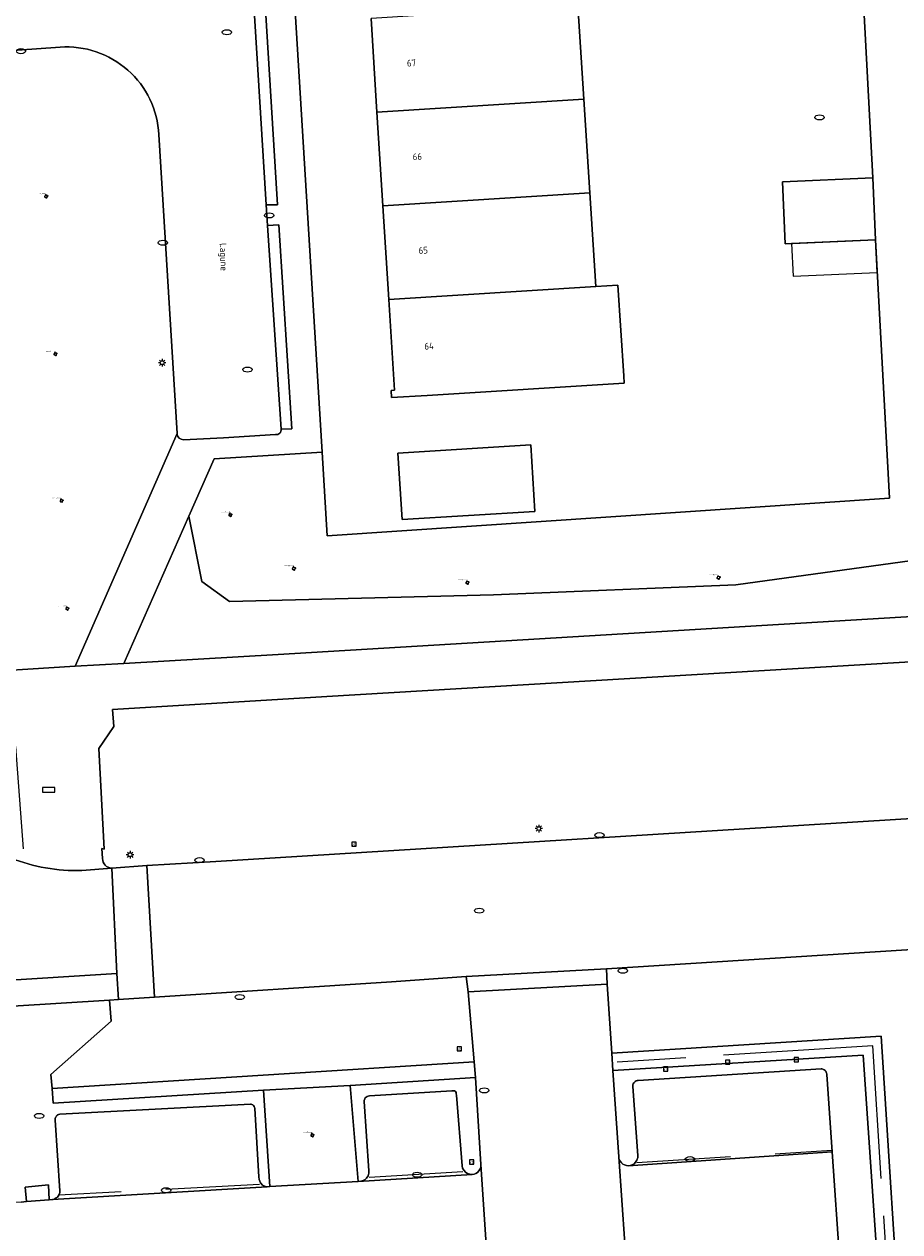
# Model space of a CAD drawing. Header units: metres. Extents: x 162098 to 162858, y 502351 to 503184.
# Tile 66 of 94: x 162158 to 162205, y 502900 to 502965. Entities that reach past the tile are written whole.
import ezdxf
from ezdxf.enums import TextEntityAlignment as Align

# ---------------------------------------------------------------- set-up
doc = ezdxf.new("R2010")
doc.units = ezdxf.units.M
doc.linetypes.add('IE-TERREINAFSCHEIDING-SO', pattern=[10, 8, -2])
doc.linetypes.add('RI-HWA-SO', pattern=[7.4, 5, -2.4])
for name, color, linetype, lineweight, true_color in [('B-PV-GR-BEPLANTING_CULTUUR_HEESTERS-GV', 7, 'Continuous', 13, 0x99cc00), ('B-PV-GR-BEPLANTING_CULTUUR_ROOS-GV', 7, 'Continuous', 18, 0x99cc00), ('B-PV-GR-BOOM-S', 7, 'Continuous', 13, 0x4c9900), ('B-PV-GR-STRUIK-GV', 7, 'Continuous', 13, 0x99cc00), ('B-PV-IE-TERREINAFSCHEIDING-G', 6, 'IE-TERREINAFSCHEIDING-SO', 18, 0xff00ff), ('B-PV-RI-HWA_GOOT_MOLGOOT-G', 150, 'RI-HWA-SO', 18, 0x007fff)]:
    doc.layers.add(name, color=color, linetype=linetype, lineweight=lineweight, true_color=true_color)
for name, color, linetype, lineweight in [('B-PV-IE-MEUBILAIR-S', 252, 'Continuous', 13), ('B-PV-OG-BEBOUWING-GV', 7, 'Continuous', 18), ('B-PV-OG-BEBOUWING-T18', 7, 'Continuous', 18), ('B-PV-OG-BEBOUWING_LUIFEL-GV', 7, 'Continuous', 18), ('B-PV-OG-TERREIN_BEGROEID-GV', 7, 'Continuous', 13), ('B-PV-OG-TERREIN_ERF-GV', 252, 'Continuous', 13), ('B-PV-OG-TOPOGRAFIE-T18', 7, 'Continuous', 18), ('B-PV-VH-GESLOTENVERHARDING_ASFALT-GV', 252, 'Continuous', 13), ('B-PV-VH-OPENVERHARDING_BETONELEMENT-GV', 252, 'Continuous', 13), ('B-PV-VH-OPENVERHARDING_BETONSTRAATSTEEN-GV', 252, 'Continuous', 13), ('B-PV-VH-OPENVERHARDING_TEGEL-GV', 252, 'Continuous', 13)]:
    doc.layers.add(name, color=color, linetype=linetype, lineweight=lineweight)
doc.styles.add('NLCS-ISO', font='NLCS-ISO.ttf')
doc.styles.add('NLCS-ISO-M200-T18', font='NLCS-ISO.ttf', dxfattribs={"height": 1.8})

# ---------------------------------------------------------------- blocks, each defined once
blk = doc.blocks.new('SIE-MEUBILAIR_BORD_VERKEER-SO')
blk.add_lwpolyline([(-0.5625, -0.5625), (0.5625, -0.5625), (0.5625, 0.5625), (-0.5625, 0.5625)], close=True)
at = {"style": 'NLCS-ISO'}
blk.add_text('vb', height=0.75, dxfattribs=at).set_placement((0, 0), align=Align.MIDDLE_CENTER)
blk = doc.blocks.new('SIE-MEUBILAIR_BORD_STRAATNAAM-SO')
blk.add_lwpolyline([(-1.625, -0.625), (1.625, -0.625), (1.625, 0.625), (-1.625, 0.625)], close=True)
blk = doc.blocks.new('SIE-MEUBILAIR_PAAL_LICHTMAST-SO')
for points in [[(-0.62, 0), (-1, 0)], [(-0.71, 0.71), (-0.44, 0.44)], [(0, 1), (0, 0.62)], [(0.44, 0.44), (0.71, 0.71)], [(1, 0), (0.62, 0)], [(-0.71, -0.71), (-0.44, -0.44)], [(0, -0.62), (0, -1)], [(0.44, -0.44), (0.71, -0.71)]]:
    blk.add_lwpolyline(points)
blk.add_circle((0, 0), 0.5)
blk = doc.blocks.new('SIE-MEUBILAIR_PUT_RIOOLPUT-SO')
blk.add_ellipse((0, 0), major_axis=(1.25, 0), ratio=0.54)
blk = doc.blocks.new('SIE-MEUBILAIR_PUT_KOLK-SO')
blk.add_ellipse((0, 0), major_axis=(1.25, 0), ratio=0.54)
blk = doc.blocks.new('SGR-BOOM_GBKN-SO')
for centre, start, end in [((-0.25, -0.1), 67.1244, 157.1244), ((-0.1, 0.25), 157.1244, 247.1244), ((-0.1, 0.25), 337.1244, 157.1244), ((0.25, 0.1), 247.1244, 337.1244), ((-0.25, -0.1), 157.1244, 337.1244), ((0.1, -0.25), 157.1244, 337.1244), ((0.1, -0.25), 337.1244, 67.1244)]:
    blk.add_arc(centre, 0.188, start, end)
at = {"extrusion": (0, 0, -1)}
blk.add_arc((-0.25, 0.1), 0.188, 22.8756, 202.8756, dxfattribs=at)
at = {"style": 'NLCS-ISO'}
blk.add_attdef('SOORT', text='', height=0.35, dxfattribs=at).set_placement((0, 0.75), align=Align.MIDDLE_RIGHT)

msp = doc.modelspace()

# ---------------------------------------------------------------- linework, layer by layer
at = {"layer": 'B-PV-GR-BEPLANTING_CULTUUR_HEESTERS-GV'}
msp.add_lwpolyline([(162202.266, 502981.845), (162203.607, 502956.714), (162203.755, 502953.411), (162204.498, 502939.603), (162174.473, 502937.607), (162174.2, 502942.07), (162168.432, 502941.717), (162167.076, 502938.64), (162167.778, 502935.158), (162169.243, 502934.094), (162183.344, 502934.455), (162196.288, 502934.984), (162206.225, 502936.346)], dxfattribs=at)
at = {"layer": 'B-PV-GR-BEPLANTING_CULTUUR_ROOS-GV'}
for points in [[(162205.168, 502893.334), (162204.05, 502910.881), (162189.662, 502909.965), (162189.725, 502909.037), (162203.09, 502909.868), (162204.223, 502893.274)], [(162159.771, 502908.079), (162159.83, 502907.301), (162171.062, 502907.989), (162175.699, 502908.245), (162182.387, 502908.674), (162182.316, 502909.515)]]:
    msp.add_lwpolyline(points, close=True, dxfattribs=at)
at = {"layer": 'B-PV-GR-STRUIK-GV'}
msp.add_lwpolyline([(162171.062, 502907.989), (162171.412, 502902.852), (162176.118, 502903.118), (162175.699, 502908.245)], close=True, dxfattribs=at)
at = {"layer": 'B-PV-IE-TERREINAFSCHEIDING-G'}
msp.add_lwpolyline([(162204.695, 502893.304), (162203.609, 502910.366), (162189.961, 502909.497)], dxfattribs=at)
at = {"layer": 'B-PV-OG-BEBOUWING-GV'}
for points in [[(162188.179, 502960.912), (162187.861, 502965.913), (162176.814, 502965.223), (162177.126, 502960.222)], [(162188.498, 502955.913), (162188.179, 502960.912), (162177.126, 502960.222), (162177.439, 502955.222)], [(162203.607, 502956.714), (162198.784, 502956.497), (162198.933, 502953.194), (162203.755, 502953.411)], [(162188.817, 502950.913), (162188.498, 502955.913), (162177.439, 502955.222), (162177.751, 502950.222)], [(162188.817, 502950.913), (162177.751, 502950.222), (162178.054, 502945.371), (162177.884, 502945.36), (162177.908, 502944.981), (162179.807, 502945.1), (162190.328, 502945.757), (162190.304, 502946.136), (162189.995, 502950.987)], [(162185.334, 502942.459), (162178.248, 502942.016), (162178.47, 502938.463), (162185.556, 502938.906)]]:
    msp.add_lwpolyline(points, close=True, dxfattribs=at)
at = {"layer": 'B-PV-OG-BEBOUWING_LUIFEL-GV'}
msp.add_lwpolyline([(162203.755, 502953.411), (162199.272, 502953.21), (162199.35, 502951.464), (162203.833, 502951.665)], close=True, dxfattribs=at)
at = {"layer": 'B-PV-OG-TERREIN_BEGROEID-GV'}
for points in [[(162160.201, 502963.693), (162156.897, 502963.469)], [(162166.454, 502943.069), (162165.477, 502959.023)], [(162154.832, 502929.914), (162154.807, 502930.245), (162161.001, 502930.646), (162166.454, 502943.069)], [(162206.225, 502936.346), (162196.288, 502934.984), (162183.344, 502934.455), (162169.243, 502934.094), (162167.778, 502935.158), (162167.076, 502938.64), (162163.611, 502930.775), (162171.856, 502931.269), (162217.285, 502933.989)], [(162217.303, 502931.199), (162217.297, 502931.56), (162174.445, 502929.018), (162162.994, 502928.328), (162163.077, 502927.408), (162162.276, 502926.247), (162162.559, 502920.874), (162162.44, 502920.898), (162162.468, 502920.365)], [(162162.961, 502919.857), (162164.84, 502919.989), (162168.52, 502920.202), (162207.703, 502922.631), (162208.553, 502922.683)], [(162208.237, 502915.668), (162189.378, 502914.476), (162189.413, 502913.657), (162189.662, 502909.965), (162204.05, 502910.881), (162205.168, 502893.334)]]:
    msp.add_lwpolyline(points, dxfattribs=at)
for points in [[(162165.477, 502959.023, 0.420678), (162160.201, 502963.693)], [(162162.468, 502920.365, 0.410602), (162162.961, 502919.857)]]:
    msp.add_lwpolyline(points, format="xyb", dxfattribs=at)
msp.add_lwpolyline([(162182.316, 502909.515), (162182.004, 502913.243), (162181.898, 502914.073), (162177.901, 502913.787), (162165.246, 502912.956), (162163.33, 502912.831), (162162.841, 502912.799), (162162.922, 502911.679), (162159.714, 502908.837), (162159.771, 502908.079)], close=True, dxfattribs=at)
at = {"layer": 'B-PV-OG-TERREIN_ERF-GV'}
for points in [[(162170.832, 502997.933), (162170.913, 502995.861), (162174.2, 502942.07), (162174.473, 502937.607), (162204.498, 502939.603), (162203.755, 502953.411), (162198.933, 502953.194), (162198.784, 502956.497), (162203.607, 502956.714), (162202.266, 502981.845), (162200.346, 503004.758), (162176.1, 503003.241), (162170.632, 503003.024)], [(162185.334, 502942.459), (162185.556, 502938.906), (162178.47, 502938.463), (162178.248, 502942.016)]]:
    msp.add_lwpolyline(points, close=True, dxfattribs=at)
msp.add_lwpolyline([(162187.861, 502965.913), (162188.179, 502960.912), (162188.498, 502955.913), (162188.817, 502950.913), (162189.995, 502950.987), (162190.304, 502946.136), (162190.328, 502945.757), (162179.807, 502945.1), (162177.908, 502944.981), (162177.884, 502945.36), (162178.054, 502945.371), (162177.751, 502950.222), (162177.439, 502955.222), (162177.126, 502960.222), (162176.814, 502965.223)], dxfattribs=at)
at = {"layer": 'B-PV-RI-HWA_GOOT_MOLGOOT-G'}
for points in [[(162191.01, 502904.135), (162201.419, 502904.795)], [(162181.704, 502903.643), (162176.66, 502903.332)], [(162170.848, 502902.961), (162160.133, 502902.394)]]:
    msp.add_lwpolyline(points, dxfattribs=at)
at = {"layer": 'B-PV-VH-GESLOTENVERHARDING_ASFALT-GV'}
msp.add_lwpolyline([(162189.378, 502914.476), (162208.237, 502915.668), (162207.703, 502922.631), (162168.52, 502920.202), (162164.84, 502919.989), (162165.246, 502912.956), (162177.901, 502913.787), (162181.898, 502914.073)], close=True, dxfattribs=at)
at = {"layer": 'B-PV-VH-OPENVERHARDING_BETONELEMENT-GV'}
for points in [[(162171.201, 502955.27), (162171.818, 502955.273), (162170.966, 502969.203), (162170.358, 502969.156)], [(162170.358, 502969.156), (162171.201, 502955.27)], [(162172.008, 502943.3), (162172.583, 502943.314), (162171.876, 502954.208), (162171.277, 502954.169)], [(162171.277, 502954.169), (162172.008, 502943.3)], [(162189.378, 502914.476), (162181.898, 502914.073)], [(162181.898, 502914.073), (162182.004, 502913.243)], [(162189.413, 502913.657), (162189.378, 502914.476)], [(162182.004, 502913.243), (162189.413, 502913.657)]]:
    msp.add_lwpolyline(points, dxfattribs=at)
msp.add_lwpolyline([(162164.84, 502919.989), (162162.961, 502919.857), (162163.229, 502914.232), (162163.33, 502912.831), (162165.246, 502912.956)], close=True, dxfattribs=at)
at = {"layer": 'B-PV-VH-OPENVERHARDING_BETONSTRAATSTEEN-GV'}
for points in [[(162172.008, 502943.3), (162171.277, 502954.169), (162171.201, 502955.27), (162170.358, 502969.156)], [(162108.709, 502960.393), (162132.601, 502961.904), (162134.646, 502962.083), (162141.223, 502962.461), (162155.828, 502963.532), (162156.897, 502963.469), (162160.201, 502963.693)], [(162165.477, 502959.023), (162166.454, 502943.069), (162166.458, 502943.017)], [(162166.786, 502942.732), (162168.925, 502942.827), (162171.715, 502943.003)], [(162162.961, 502919.857), (162161.356, 502919.726)], [(162163.229, 502914.232), (162162.961, 502919.857)], [(162143.041, 502912.967), (162163.229, 502914.232)], [(162201.144, 502908.825), (162201.142, 502908.864), (162201.135, 502908.901), (162201.114, 502908.961), (162201.089, 502909.004), (162201.055, 502909.046), (162201.001, 502909.089), (162200.943, 502909.118), (162200.892, 502909.132), (162200.842, 502909.138), (162191.077, 502908.516), (162191.02, 502908.508), (162190.96, 502908.487), (162190.917, 502908.462), (162190.877, 502908.429), (162190.843, 502908.389), (162190.815, 502908.342), (162190.797, 502908.292), (162190.789, 502908.251), (162190.787, 502908.187), (162191.056, 502904.512), (162191.051, 502904.407), (162191.008, 502904.263), (162190.941, 502904.155), (162190.854, 502904.069), (162190.75, 502904.006), (162190.655, 502903.973), (162190.54, 502903.958)], [(162201.428, 502904.71), (162201.144, 502908.825)], [(162182.211, 502903.496), (162182.092, 502903.502), (162181.968, 502903.54), (162181.876, 502903.595), (162181.759, 502903.719), (162181.7, 502903.838), (162181.677, 502903.948), (162181.369, 502907.726), (162181.363, 502907.797), (162181.357, 502907.866), (162181.318, 502907.928), (162181.271, 502907.958), (162181.203, 502907.968), (162181.126, 502907.956), (162176.734, 502907.694), (162176.655, 502907.683), (162176.595, 502907.659), (162176.545, 502907.626), (162176.501, 502907.58), (162176.471, 502907.534), (162176.442, 502907.45), (162176.438, 502907.384), (162176.692, 502903.69), (162176.693, 502903.572), (162176.65, 502903.426), (162176.567, 502903.3), (162176.495, 502903.233), (162176.384, 502903.169), (162176.272, 502903.137), (162176.118, 502903.118)], [(162170.367, 502907.255), (162160.183, 502906.71), (162160.142, 502906.704), (162160.114, 502906.693)], [(162170.446, 502907.233), (162170.403, 502907.248), (162170.367, 502907.255)], [(162170.49, 502907.209), (162170.446, 502907.233)], [(162170.601, 502907.025), (162170.587, 502907.085), (162170.566, 502907.13), (162170.537, 502907.171), (162170.49, 502907.209)], [(162170.812, 502903.372), (162170.601, 502907.025)], [(162159.973, 502906.562), (162159.957, 502906.527), (162159.945, 502906.49), (162159.937, 502906.445)], [(162159.937, 502906.445), (162159.937, 502906.399)], [(162159.937, 502906.399), (162160.191, 502902.611), (162160.187, 502902.536)], [(162159.993, 502906.594), (162159.973, 502906.562)], [(162160.114, 502906.693), (162160.073, 502906.67), (162160.042, 502906.647), (162160.014, 502906.62), (162159.993, 502906.594)], [(162190.54, 502903.958), (162190.45, 502903.968), (162190.344, 502904.001), (162190.26, 502904.048), (162190.184, 502904.111), (162190.125, 502904.181), (162190.083, 502904.255), (162190.051, 502904.339), (162190.034, 502904.443)], [(162190.034, 502904.443), (162190.518, 502897.501)], [(162190.54, 502903.958), (162201.428, 502904.71)], [(162201.428, 502904.71), (162190.54, 502903.958)], [(162201.837, 502898.801), (162201.428, 502904.71)], [(162183.142, 502897.092), (162182.678, 502904.021), (162182.668, 502903.891), (162182.637, 502903.794), (162182.572, 502903.687), (162182.487, 502903.602), (162182.403, 502903.548), (162182.317, 502903.514), (162182.211, 502903.496), (162176.118, 502903.118), (162171.412, 502902.852), (162171.266, 502902.841), (162159.791, 502902.152), (162159.616, 502902.138), (162158.409, 502902.05), (162158.129, 502902.022), (162134.935, 502900.654), (162134.742, 502900.642), (162130.333, 502900.35)], [(162159.588, 502902.934), (162158.342, 502902.814)], [(162159.616, 502902.138), (162159.588, 502902.934)], [(162170.898, 502903.05), (162170.826, 502903.218), (162170.812, 502903.372)], [(162171.013, 502902.927), (162170.898, 502903.05)], [(162171.166, 502902.847), (162171.013, 502902.927)], [(162176.118, 502903.118), (162182.211, 502903.496)], [(162158.342, 502902.814), (162158.409, 502902.05)], [(162159.791, 502902.152), (162171.266, 502902.841)], [(162160.174, 502902.484), (162160.148, 502902.42), (162160.1, 502902.34), (162160.058, 502902.29), (162160.002, 502902.242), (162159.925, 502902.195)], [(162160.187, 502902.536), (162160.174, 502902.484)], [(162171.266, 502902.841), (162171.166, 502902.847)], [(162158.409, 502902.05), (162159.616, 502902.138)], [(162159.925, 502902.195), (162159.84, 502902.163), (162159.791, 502902.152)]]:
    msp.add_lwpolyline(points, dxfattribs=at)
for points in [[(162160.201, 502963.693, -0.420678), (162165.477, 502959.023)], [(162166.458, 502943.017, 0.383193), (162166.786, 502942.732)], [(162171.715, 502943.003, 0.508474), (162172.008, 502943.3)], [(162161.356, 502919.726, -0.101507), (162157.573, 502920.386)]]:
    msp.add_lwpolyline(points, format="xyb", dxfattribs=at)
msp.add_lwpolyline([(162163.33, 502912.831), (162163.229, 502914.232), (162143.041, 502912.967), (162143.151, 502911.568), (162144.749, 502911.675), (162162.841, 502912.799)], close=True, dxfattribs=at)
at = {"layer": 'B-PV-VH-OPENVERHARDING_TEGEL-GV'}
for points in [[(162166.458, 502943.017), (162166.454, 502943.069), (162161.001, 502930.646), (162163.611, 502930.775), (162167.076, 502938.64), (162168.432, 502941.717), (162174.2, 502942.07), (162170.913, 502995.861)], [(162168.746, 502995.875), (162168.841, 502994.898), (162169.425, 502994.934), (162169.701, 502990.082), (162169.133, 502990.074), (162169.213, 502988.986), (162169.775, 502989.019), (162170.951, 502970.29), (162170.302, 502970.233), (162170.358, 502969.156), (162170.966, 502969.203), (162171.818, 502955.273), (162171.201, 502955.27), (162171.277, 502954.169), (162171.876, 502954.208), (162172.583, 502943.314), (162172.008, 502943.3)], [(162171.715, 502943.003), (162168.925, 502942.827), (162166.786, 502942.732)], [(162217.297, 502931.56), (162217.285, 502933.989), (162171.856, 502931.269), (162163.611, 502930.775), (162161.001, 502930.646), (162154.807, 502930.245), (162154.832, 502929.914), (162155.008, 502927.382), (162155.03, 502927.073), (162156.969, 502927.142), (162157.822, 502926.352), (162158.224, 502920.89)], [(162162.468, 502920.365), (162162.44, 502920.898), (162162.559, 502920.874), (162162.276, 502926.247), (162163.077, 502927.408), (162162.994, 502928.328), (162174.445, 502929.018), (162217.297, 502931.56)], [(162161.356, 502919.726), (162162.961, 502919.857)], [(162158.129, 502902.022), (162158.409, 502902.05), (162158.342, 502902.814), (162159.588, 502902.934), (162159.616, 502902.138), (162159.791, 502902.152), (162159.84, 502902.163), (162159.925, 502902.195), (162160.002, 502902.242), (162160.058, 502902.29), (162160.1, 502902.34), (162160.148, 502902.42), (162160.174, 502902.484), (162160.187, 502902.536), (162160.191, 502902.611), (162159.937, 502906.399), (162159.937, 502906.445), (162159.945, 502906.49), (162159.957, 502906.527), (162159.973, 502906.562), (162159.993, 502906.594), (162160.014, 502906.62), (162160.042, 502906.647), (162160.073, 502906.67), (162160.114, 502906.693), (162160.142, 502906.704), (162160.183, 502906.71), (162170.367, 502907.255), (162170.403, 502907.248), (162170.446, 502907.233), (162170.49, 502907.209), (162170.537, 502907.171), (162170.566, 502907.13), (162170.587, 502907.085), (162170.601, 502907.025), (162170.812, 502903.372), (162170.826, 502903.218), (162170.898, 502903.05), (162171.013, 502902.927), (162171.166, 502902.847), (162171.266, 502902.841), (162171.412, 502902.852), (162171.062, 502907.989), (162159.83, 502907.301), (162159.771, 502908.079), (162159.714, 502908.837), (162162.922, 502911.679), (162162.841, 502912.799), (162144.749, 502911.675)], [(162204.223, 502893.274), (162203.09, 502909.868), (162189.725, 502909.037), (162190.034, 502904.443), (162190.051, 502904.339), (162190.083, 502904.255), (162190.125, 502904.181), (162190.184, 502904.111), (162190.26, 502904.048), (162190.344, 502904.001), (162190.45, 502903.968), (162190.54, 502903.958), (162190.655, 502903.973), (162190.75, 502904.006), (162190.854, 502904.069), (162190.941, 502904.155), (162191.008, 502904.263), (162191.051, 502904.407), (162191.056, 502904.512), (162190.787, 502908.187), (162190.789, 502908.251), (162190.797, 502908.292), (162190.815, 502908.342), (162190.843, 502908.389), (162190.877, 502908.429), (162190.917, 502908.462), (162190.96, 502908.487), (162191.02, 502908.508), (162191.077, 502908.516), (162200.842, 502909.138), (162200.892, 502909.132), (162200.943, 502909.118), (162201.001, 502909.089), (162201.055, 502909.046), (162201.089, 502909.004), (162201.114, 502908.961), (162201.135, 502908.901), (162201.142, 502908.864), (162201.144, 502908.825), (162201.428, 502904.71), (162201.837, 502898.801)], [(162182.387, 502908.674), (162175.699, 502908.245)], [(162175.699, 502908.245), (162176.118, 502903.118)], [(162182.678, 502904.021), (162182.387, 502908.674)], [(162176.118, 502903.118), (162176.272, 502903.137), (162176.384, 502903.169), (162176.495, 502903.233), (162176.567, 502903.3), (162176.65, 502903.426), (162176.693, 502903.572), (162176.692, 502903.69), (162176.438, 502907.384), (162176.442, 502907.45), (162176.471, 502907.534), (162176.501, 502907.58), (162176.545, 502907.626), (162176.595, 502907.659), (162176.655, 502907.683), (162176.734, 502907.694), (162181.126, 502907.956), (162181.203, 502907.968), (162181.271, 502907.958), (162181.318, 502907.928), (162181.357, 502907.866), (162181.363, 502907.797), (162181.369, 502907.726), (162181.677, 502903.948), (162181.7, 502903.838), (162181.759, 502903.719), (162181.876, 502903.595), (162181.968, 502903.54), (162182.092, 502903.502), (162182.211, 502903.496)], [(162182.211, 502903.496), (162182.317, 502903.514), (162182.403, 502903.548), (162182.487, 502903.602), (162182.572, 502903.687), (162182.637, 502903.794), (162182.668, 502903.891), (162182.678, 502904.021)]]:
    msp.add_lwpolyline(points, dxfattribs=at)
for points in [[(162166.786, 502942.732, -0.383193), (162166.458, 502943.017)], [(162172.008, 502943.3, -0.508474), (162171.715, 502943.003)], [(162157.573, 502920.386, 0.101507), (162161.356, 502919.726)], [(162162.961, 502919.857, -0.410602), (162162.468, 502920.365)]]:
    msp.add_lwpolyline(points, format="xyb", dxfattribs=at)
msp.add_lwpolyline([(162182.678, 502904.021), (162183.142, 502897.092), (162183.432, 502893.067), (162190.78, 502893.556), (162190.518, 502897.501), (162190.034, 502904.443), (162189.725, 502909.037), (162189.662, 502909.965), (162189.413, 502913.657), (162182.004, 502913.243), (162182.316, 502909.515), (162182.387, 502908.674)], close=True, dxfattribs=at)

# ---------------------------------------------------------------- block references
at = {"layer": 'B-PV-GR-BOOM-S', "xscale": 0.2, "yscale": 0.2, "zscale": 0.2}
for p in [(162159.462, 502955.728), (162159.951, 502947.31), (162160.285, 502939.474), (162169.295, 502938.716), (162172.689, 502935.851), (162181.954, 502935.101), (162195.367, 502935.368), (162160.587, 502933.71), (162173.673, 502905.593)]:
    msp.add_blockref('SGR-BOOM_GBKN-SO', p, dxfattribs=at).add_auto_attribs({'SOORT': '****%%c***m'})
at = {"layer": 'B-PV-IE-MEUBILAIR-S', "xscale": 0.2, "yscale": 0.2, "zscale": 0.2}
for name, p in [('SIE-MEUBILAIR_PUT_RIOOLPUT-SO', (162169.112, 502964.488)), ('SIE-MEUBILAIR_PUT_KOLK-SO', (162158.114, 502963.48)), ('SIE-MEUBILAIR_PUT_RIOOLPUT-SO', (162200.761, 502959.946)), ('SIE-MEUBILAIR_PUT_KOLK-SO', (162171.376, 502954.709)), ('SIE-MEUBILAIR_PUT_KOLK-SO', (162165.69, 502953.251)), ('SIE-MEUBILAIR_PAAL_LICHTMAST-SO', (162165.653, 502946.843)), ('SIE-MEUBILAIR_PUT_RIOOLPUT-SO', (162170.212, 502946.476)), ('SIE-MEUBILAIR_BORD_STRAATNAAM-SO', (162159.591, 502924.03)), ('SIE-MEUBILAIR_PAAL_LICHTMAST-SO', (162185.767, 502921.964)), ('SIE-MEUBILAIR_PUT_KOLK-SO', (162189.006, 502921.615)), ('SIE-MEUBILAIR_BORD_VERKEER-SO', (162175.896, 502921.134)), ('SIE-MEUBILAIR_PAAL_LICHTMAST-SO', (162163.938, 502920.571)), ('SIE-MEUBILAIR_PUT_KOLK-SO', (162167.649, 502920.278)), ('SIE-MEUBILAIR_PUT_RIOOLPUT-SO', (162182.588, 502917.581)), ('SIE-MEUBILAIR_PUT_KOLK-SO', (162190.256, 502914.375)), ('SIE-MEUBILAIR_PUT_KOLK-SO', (162169.801, 502912.97)), ('SIE-MEUBILAIR_BORD_VERKEER-SO', (162181.524, 502910.203)), ('SIE-MEUBILAIR_BORD_VERKEER-SO', (162195.86, 502909.493)), ('SIE-MEUBILAIR_BORD_VERKEER-SO', (162199.523, 502909.626)), ('SIE-MEUBILAIR_BORD_VERKEER-SO', (162192.542, 502909.122)), ('SIE-MEUBILAIR_PUT_RIOOLPUT-SO', (162182.856, 502907.985)), ('SIE-MEUBILAIR_PUT_RIOOLPUT-SO', (162159.078, 502906.619)), ('SIE-MEUBILAIR_BORD_VERKEER-SO', (162182.182, 502904.165)), ('SIE-MEUBILAIR_PUT_KOLK-SO', (162193.843, 502904.313)), ('SIE-MEUBILAIR_PUT_KOLK-SO', (162179.266, 502903.48)), ('SIE-MEUBILAIR_PUT_KOLK-SO', (162165.861, 502902.651))]:
    msp.add_blockref(name, p, dxfattribs=at)

# ---------------------------------------------------------------- texts
at = {"layer": 'B-PV-OG-BEBOUWING-T18', "style": 'NLCS-ISO-M200-T18'}
for s, p in [('67', (162178.966, 502962.847)), ('66', (162179.281, 502957.847)), ('65', (162179.597, 502952.847)), ('64', (162179.909, 502947.732))]:
    msp.add_text(s, height=0.36, rotation=3.5, dxfattribs=at).set_placement(p, align=Align.MIDDLE)
at = {"layer": 'B-PV-OG-TOPOGRAFIE-T18', "style": 'NLCS-ISO-M200-T18'}
msp.add_text('Lagune', height=0.36, rotation=-87.9, dxfattribs=at).set_placement((162168.883, 502952.486), align=Align.MIDDLE)

doc.saveas('drawing.dxf')
